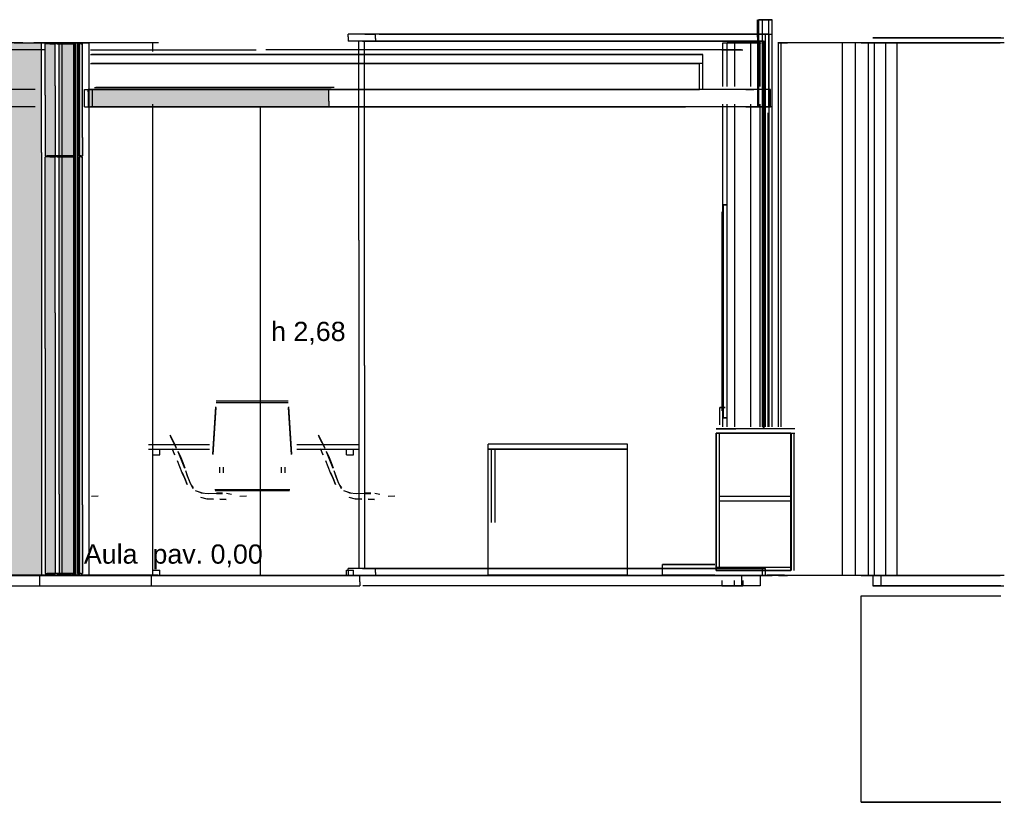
# Model space of a CAD drawing. Header units: millimetres. Extents: x -9985 to 240895, y -184894 to 39395.
# Tile 68 of 164: x 26635 to 32276, y -64535 to -60052. Entities that reach past the tile are written whole.
import ezdxf
from ezdxf.enums import TextEntityAlignment as Align

# ---------------------------------------------------------------- set-up
doc = ezdxf.new("R2010")
doc.units = ezdxf.units.MM
for name, color, linetype in [('S-QUOTE', 40, 'Continuous'), ('S-TAGLIO-CS', 9, 'Continuous'), ('S-TAGLIO-MURO', 7, 'Continuous'), ('S-TAGLIO-PAV', 33, 'Continuous'), ('S-TAGLIO-PIL', 8, 'Continuous'), ('S-TAGLIO-SOFF', 8, 'Continuous'), ('S-TAGLIO-VETRO', 5, 'Continuous'), ('S-TESTI', 7, 'Continuous'), ('S-VISTA', 8, 'Continuous'), ('S-VISTA-ARREDI', 9, 'Continuous')]:
    doc.layers.add(name, color=color, linetype=linetype)
doc.styles.add('VISIO', font='arial.ttf')

msp = doc.modelspace()

# ---------------------------------------------------------------- hatches: boundary and pattern name
at = {"layer": 'S-TAGLIO-CS'}
msp.add_hatch(color=9, dxfattribs=at).paths.add_polyline_path([(27784, -60551), (27068, -60551), (27028, -60551), (27028, -60465), (27028, -60451), (27068, -60451), (27784, -60451), (28230, -60451), (28406, -60451), (28406, -60519), (28406, -60551), (28230, -60551), (27784, -60551)])
at = {"layer": 'S-TAGLIO-MURO'}
msp.add_hatch(color=7, dxfattribs=at).paths.add_polyline_path([(26652, -63235), (26578, -63235), (26578, -61583), (26578, -60185), (26652, -60185), (26760, -60185), (26760, -60813), (26760, -63235), (26652, -63235)])
at = {"layer": 'S-TAGLIO-PAV'}
for points in [[(26826, -63235), (26534, -63235), (26534, -63233), (26760, -63233), (27036, -63233), (27096, -63233), (27246, -63233), (27498, -63233), (27520, -63233), (27734, -63233), (27734, -63235), (27206, -63235), (27160, -63235), (27028, -63235), (26954, -63235), (26838, -63235), (26826, -63235)], [(28584, -63235), (27736, -63235), (27736, -63233), (28584, -63233), (28584, -63235)]]:
    msp.add_hatch(color=33, dxfattribs=at).paths.add_polyline_path(points)
at = {"layer": 'S-TAGLIO-PIL'}
for points in [[(26808, -60831), (26780, -60831), (26780, -60485), (26780, -60191), (26808, -60191), (26838, -60191), (26838, -60431), (26838, -60831), (26808, -60831)], [(26942, -63235), (26860, -63235), (26860, -62769), (26860, -60185), (26942, -60185), (26968, -60185), (26968, -63097), (26968, -63235), (26942, -63235)], [(26988, -60831), (26976, -60831), (26976, -60291), (26976, -60191), (26988, -60191), (26992, -60191), (26994, -60191), (26994, -60727), (26994, -60831), (26992, -60831), (26988, -60831)], [(26808, -63225), (26780, -63225), (26780, -61935), (26780, -60839), (26808, -60839), (26838, -60839), (26838, -61731), (26838, -63225), (26808, -63225)], [(26988, -63225), (26976, -63225), (26976, -61211), (26976, -60839), (26988, -60839), (26992, -60839), (26994, -60839), (26994, -62831), (26994, -63225), (26992, -63225), (26988, -63225)]]:
    msp.add_hatch(color=8, dxfattribs=at).paths.add_polyline_path(points)

# ---------------------------------------------------------------- linework, layer by layer
at = {"layer": 'S-QUOTE'}
msp.add_line((28014.888, -63233), (28014.888, -60552), dxfattribs=at)
at = {"layer": 'S-TAGLIO-CS'}
for p, q in [((27068.926, -60452), (27027.094, -60452)), ((27027.094, -60464.707), (27027.094, -60452)), ((27027.094, -60464.707), (27027.094, -60552)), ((27068.926, -60452), (27783.182, -60452)), ((27783.182, -60452), (28230.858, -60452)), ((28230.858, -60452), (28406.365, -60452)), ((28406.365, -60519.206), (28406.365, -60452)), ((28406.365, -60519.206), (28406.365, -60552)), ((27027.094, -60552), (27068.926, -60552)), ((27783.182, -60552), (27068.926, -60552)), ((27783.182, -60552), (28230.858, -60552)), ((28230.858, -60552), (28406.365, -60552))]:
    msp.add_line(p, q, dxfattribs=at)
at = {"layer": 'S-TAGLIO-MURO'}
for p, q in [((26652.865, -60185), (26577.46, -60185)), ((26652.865, -60185), (26759.124, -60185)), ((26759.124, -60812.288), (26759.124, -60185)), ((26759.124, -60812.288), (26759.124, -63235)), ((26652.865, -63235), (26577.46, -63235)), ((26652.865, -63235), (26759.124, -63235))]:
    msp.add_line(p, q, dxfattribs=at)
at = {"layer": 'S-TAGLIO-PAV'}
for p, q in [((26825.259, -63235), (26364.611, -63235)), ((26760.222, -63233), (26534, -63233)), ((26760.222, -63233), (27036.865, -63233)), ((26825.259, -63235), (26826.566, -63235)), ((26826.566, -63235), (26838.041, -63235)), ((26838.041, -63235), (26954.168, -63235)), ((26954.168, -63235), (27028.204, -63235)), ((27028.204, -63235), (27159.274, -63235)), ((27036.865, -63233), (27096.685, -63233)), ((27096.685, -63233), (27245.387, -63233)), ((27159.274, -63235), (27205.357, -63235)), ((27205.357, -63235), (28583.912, -63235)), ((27245.387, -63233), (27498.079, -63233)), ((27498.079, -63233), (27520.671, -63233)), ((27520.671, -63233), (27734, -63233)), ((27734, -63233.974), (27734, -63233)), ((27734, -63233.974), (27734, -63235)), ((27735.542, -63235), (27734, -63235)), ((27735.542, -63235), (27737, -63235)), ((27737, -63233), (28584.634, -63233)), ((27737, -63234.028), (27737, -63233)), ((27737, -63234.028), (27737, -63235)), ((28583.912, -63271.618), (28583.912, -63235)), ((28584.634, -63233.587), (28584.634, -63233)), ((28584.634, -63233.587), (28584.634, -63235)), ((26364.611, -63295), (26825.259, -63295)), ((26825.259, -63295), (26826.566, -63295)), ((26826.566, -63295), (26838.041, -63295)), ((26838.041, -63295), (26954.168, -63295)), ((26954.168, -63295), (27028.204, -63295)), ((27028.204, -63295), (27159.274, -63295)), ((27159.274, -63295), (27205.357, -63295)), ((27205.357, -63295), (28583.912, -63295)), ((28583.912, -63271.618), (28583.912, -63295))]:
    msp.add_line(p, q, dxfattribs=at)
at = {"layer": 'S-TAGLIO-PIL'}
for p, q in [((26807.205, -60190), (26780.891, -60190)), ((26780.891, -60485.258), (26780.891, -60190)), ((26807.205, -60190), (26837.475, -60190)), ((26837.475, -60430.023), (26837.475, -60190)), ((26942.78, -60185), (26860.855, -60185)), ((26860.855, -62769.946), (26860.855, -60185)), ((26942.78, -60185), (26967.164, -60185)), ((26967.164, -63096.583), (26967.164, -60185)), ((26987.502, -60190), (26975.503, -60190)), ((26975.503, -60290.479), (26975.503, -60190)), ((26987.502, -60190), (26991.183, -60190)), ((26991.183, -60190), (26994.093, -60190)), ((26994.093, -60726.207), (26994.093, -60190)), ((26975.503, -60290.479), (26975.503, -60832)), ((26837.475, -60430.023), (26837.475, -60832)), ((26780.891, -60485.258), (26780.891, -60832)), ((26994.093, -60726.207), (26994.093, -60832)), ((26780.891, -60832), (26807.205, -60832)), ((26807.205, -60838), (26780.891, -60838)), ((26780.891, -61935.788), (26780.891, -60838)), ((26807.205, -60832), (26837.475, -60832)), ((26807.205, -60838), (26837.475, -60838)), ((26837.475, -61730.423), (26837.475, -60838)), ((26987.502, -60832), (26975.503, -60832)), ((26987.502, -60838), (26975.503, -60838)), ((26975.503, -61211.587), (26975.503, -60838)), ((26987.502, -60832), (26991.183, -60832)), ((26987.502, -60838), (26991.183, -60838)), ((26991.183, -60832), (26994.093, -60832)), ((26991.183, -60838), (26994.093, -60838)), ((26994.093, -62831.656), (26994.093, -60838)), ((26975.503, -61211.587), (26975.503, -63225)), ((26837.475, -61730.423), (26837.475, -63225)), ((26780.891, -61935.788), (26780.891, -63225)), ((26860.855, -62769.946), (26860.855, -63235)), ((26994.093, -62831.656), (26994.093, -63225)), ((26967.164, -63096.583), (26967.164, -63235)), ((26780.891, -63225), (26807.205, -63225)), ((26807.205, -63225), (26837.475, -63225)), ((26942.78, -63235), (26860.855, -63235)), ((26942.78, -63235), (26967.164, -63235)), ((26987.502, -63225), (26975.503, -63225)), ((26987.502, -63225), (26991.183, -63225)), ((26991.183, -63225), (26994.093, -63225))]:
    msp.add_line(p, q, dxfattribs=at)
at = {"layer": 'S-TAGLIO-SOFF'}
for p, q in [((27040.361, -60225), (27150.494, -60225)), ((27150.494, -60225), (27198.359, -60225)), ((27198.359, -60225), (27990.374, -60225))]:
    msp.add_line(p, q, dxfattribs=at)
at = {"layer": 'S-TAGLIO-VETRO'}
for p, q in [((28612.959, -60135), (28517.062, -60135)), ((28517.062, -60149.494), (28517.062, -60135)), ((28612.959, -60135), (28673.112, -60135)), ((28673.112, -60159.001), (28673.112, -60135)), ((28517.062, -60149.494), (28517.062, -60175)), ((28612.959, -60175), (28517.062, -60175)), ((28598.381, -60175), (28578.499, -60175)), ((28578.499, -61314.293), (28578.499, -60175)), ((28598.381, -60175), (28610.676, -60175)), ((28610.676, -62032.04), (28610.676, -60175)), ((28612.959, -60175), (28673.112, -60175)), ((28673.112, -60159.001), (28673.112, -60175)), ((28578.499, -61314.293), (28578.499, -63195)), ((28610.676, -62032.04), (28610.676, -63195)), ((28612.959, -63195), (28517.062, -63195)), ((28517.062, -63209.494), (28517.062, -63195)), ((28517.062, -63209.494), (28517.062, -63235)), ((28612.959, -63235), (28517.062, -63235)), ((28598.381, -63195), (28578.499, -63195)), ((28598.381, -63195), (28610.676, -63195)), ((28612.959, -63195), (28673.112, -63195)), ((28612.959, -63235), (28673.112, -63235)), ((28673.112, -63219.001), (28673.112, -63195)), ((28673.112, -63219.001), (28673.112, -63235))]:
    msp.add_line(p, q, dxfattribs=at)
at = {"layer": 'S-VISTA'}
for p, q in [((30862, -60152), (30862, -60052)), ((30863, -60052), (30899, -60052)), ((30863, -60052), (30926, -60052)), ((30863, -60152), (30863, -60052)), ((30863, -60552), (30863, -60052)), ((30946, -60052), (30869, -60052)), ((30869, -60452), (30869, -60052)), ((30869, -60552), (30869, -60052)), ((30911, -60052), (30870, -60052)), ((30870, -60152), (30870, -60052)), ((30891, -60152), (30891, -60052)), ((30926, -60052), (30893, -60052)), ((30899, -60052), (30946, -60052)), ((30926, -60552), (30926, -60052)), ((30946, -60152), (30946, -60052)), ((30946, -60552), (30946, -60052)), ((30891, -60135), (28526.392, -60135)), ((28693.324, -60135), (30907, -60135)), ((30928, -60135), (30891, -60135)), ((30891, -62385), (30891, -60135)), ((30891, -60175), (30891, -60135)), ((30907, -60135), (30945, -60135)), ((30907, -62385), (30907, -60135)), ((30907, -60175), (30907, -60135)), ((30928, -62385), (30928, -60135)), ((30945, -62385), (30945, -60135)), ((26603, -60185), (26908, -60185)), ((26748, -60185), (26715.5, -60185)), ((27398, -60185), (26748, -60185)), ((26878, -60185), (26772.909, -60185)), ((26944, -60190), (26793, -60190)), ((26850, -60190), (26953, -60190)), ((26956, -60185), (26878, -60185)), ((26878, -63235), (26878, -60185)), ((26956, -60185), (26904, -60185)), ((26908, -60185), (26948, -60185)), ((26944, -60832), (26944, -60190)), ((26948, -60185), (27033, -60185)), ((26949, -60832), (26949, -60190)), ((26953, -60832), (26953, -60190)), ((26955, -60832), (26955, -60190)), ((26956, -63235), (26956, -60185)), ((26968, -60832), (26968, -60190)), ((26973, -60832), (26973, -60190)), ((27033, -60185), (26978, -60185)), ((26978, -63235), (26978, -60185)), ((27033, -63235), (27033, -60185)), ((27430.5, -60185), (27398, -60185)), ((27398, -60235), (27398, -60185)), ((30891, -60175), (28526.392, -60175)), ((30897, -60175), (28633.014, -60175)), ((28636.014, -60175), (30900, -60175)), ((28693.324, -60175), (30907, -60175)), ((30663, -60185), (30728, -60185)), ((30663, -60435), (30663, -60185)), ((30733, -60185), (30688, -60185)), ((30688, -60435), (30688, -60185)), ((30728, -60185), (30883, -60185)), ((30823, -60185), (30733, -60185)), ((30733, -60435), (30733, -60185)), ((30878, -60185), (30823, -60185)), ((30823, -60435), (30823, -60185)), ((30878, -60435), (30878, -60185)), ((30897, -62389.667), (30897, -60175)), ((30900, -62389.667), (30900, -60175)), ((31033, -60185), (30978, -60185)), ((30983, -60185), (31033, -60185)), ((30983, -62385), (30983, -60185)), ((31348, -60185), (30998, -60185)), ((30998, -62385), (30998, -60185)), ((31423, -60185), (31348, -60185)), ((31348, -63235), (31348, -60185)), ((31498, -60185), (31423, -60185)), ((31423, -63235), (31423, -60185)), ((31456, -60185), (31513, -60185)), ((31533, -60185), (31498, -60185)), ((31498, -63235), (31498, -60185)), ((31513, -60185), (32252.375, -60185)), ((31568, -60155), (31523, -60155)), ((31523, -60155), (32273, -60155)), ((31598, -60185), (31533, -60185)), ((31533, -63235), (31533, -60185)), ((31548, -60185), (31663, -60185)), ((32276, -60185), (31548, -60185)), ((32255.143, -60155), (31568, -60155)), ((31663, -60185), (31598, -60185)), ((31598, -63235), (31598, -60185)), ((31663, -63235), (31663, -60185)), ((26774.667, -60225), (26561.333, -60225)), ((27068, -60225), (27388, -60225)), ((27388, -60225), (27425.5, -60225)), ((30770, -60225), (28045.662, -60225)), ((30658, -60225), (30778, -60225)), ((27039.9, -60252), (27602, -60252)), ((27041.099, -60302), (30529, -60302)), ((30549, -60252), (27046.083, -60252)), ((30549, -60302), (27046.083, -60302)), ((30549, -60302), (27046.083, -60302)), ((27602, -60252), (30547, -60252)), ((30529, -60452), (30529, -60302)), ((30549, -60302), (30549, -60252)), ((30549, -60452), (30549, -60302)), ((26722.667, -60452), (26519.333, -60452)), ((27006, -60452), (27051, -60452)), ((27006, -60552), (27006, -60452)), ((27041.099, -60452), (30529, -60452)), ((30549, -60452), (27046.083, -60452)), ((27051, -60552), (27051, -60452)), ((27062.729, -60440), (28419.286, -60440)), ((27062.729, -60452), (28419.286, -60452)), ((27068.371, -60452), (28430.714, -60452)), ((28436.714, -60440), (27071.671, -60440)), ((28436.714, -60452), (27071.671, -60452)), ((30936, -60452), (28426.667, -60452)), ((30796, -60452), (30841, -60452)), ((30936, -60552), (30936, -60452)), ((26722.667, -60552), (26519.333, -60552)), ((27006, -60552), (27051, -60552)), ((27602, -60552), (27039.9, -60552)), ((27068.371, -60552), (30449, -60552)), ((27398, -63235), (27398, -60535)), ((30447, -60552), (27602, -60552)), ((30936, -60552), (28426.667, -60552)), ((30663, -62385), (30663, -60535)), ((30688, -62385), (30688, -60535)), ((30733, -62385), (30733, -60535)), ((30796, -60552), (30841, -60552)), ((30823, -62385), (30823, -60535)), ((30841, -60552), (30868.5, -60552)), ((30863, -60552), (30926, -60552)), ((30946, -60552), (30869, -60552)), ((30878, -62385), (30878, -60535)), ((30926, -60552), (30893, -60552)), ((30916, -60552), (30936, -60552)), ((30923, -62385), (30923, -60585)), ((26944, -60832), (26793, -60832)), ((26944, -60838), (26793, -60838)), ((26850, -60832), (26953, -60832)), ((26850, -60838), (26953, -60838)), ((26944, -63225), (26944, -60838)), ((26949, -63225), (26949, -60838)), ((26953, -63225), (26953, -60838)), ((26955, -63225), (26955, -60838)), ((26968, -63225), (26968, -60838)), ((26973, -63225), (26973, -60838)), ((25732, -63233), (26932, -63233)), ((25732, -63233), (26932, -63233)), ((25732, -63233), (26932, -63233)), ((25732, -63235), (26932, -63235)), ((25732, -63235), (26932, -63235)), ((25732, -63235), (26932, -63235)), ((26133, -63233), (27333, -63233)), ((26133, -63233), (27333, -63233)), ((26133, -63235), (27333, -63235)), ((26133, -63235), (27333, -63235)), ((26534, -63233), (27734, -63233)), ((26534, -63233), (27734, -63233)), ((26534, -63233), (27734, -63233)), ((26534, -63235), (27734, -63235)), ((26534, -63235), (27734, -63235)), ((26534, -63235), (27734, -63235)), ((26603, -63235), (26908, -63235)), ((26748, -63233), (26710.5, -63233)), ((26710.5, -63235), (26748, -63235)), ((26748, -63235), (26710.5, -63235)), ((26748, -63235), (26715.5, -63235)), ((26932, -63233), (26748, -63233)), ((27398, -63235), (26748, -63235)), ((26748, -63235), (27388, -63235)), ((26748, -63235), (26748, -63295)), ((26932, -63235), (26748, -63235)), ((26878, -63235), (26772.909, -63235)), ((26944, -63225), (26793, -63225)), ((26850, -63225), (26953, -63225)), ((26956, -63235), (26878, -63235)), ((26956, -63235), (26904, -63235)), ((26908, -63235), (26948, -63235)), ((26935, -63233), (28135, -63233)), ((26935, -63233), (28135, -63233)), ((26935, -63233), (28135, -63233)), ((27388, -63233), (26935, -63233)), ((27388, -63235), (26935, -63235)), ((26935, -63235), (28135, -63235)), ((26935, -63235), (28135, -63235)), ((26935, -63235), (28135, -63235)), ((26948, -63235), (27033, -63235)), ((27033, -63235), (26978, -63235)), ((27336, -63233), (28536, -63233)), ((27336, -63233), (28536, -63233)), ((27336, -63235), (28536, -63235)), ((27336, -63235), (28536, -63235)), ((27425.5, -63233), (27388, -63233)), ((27388, -63235), (27425.5, -63235)), ((27388, -63235), (27388, -63295)), ((27425.5, -63235), (27388, -63235)), ((27430.5, -63235), (27398, -63235)), ((27737, -63233), (28937, -63233)), ((27737, -63233), (28937, -63233)), ((27737, -63233), (28937, -63233)), ((27737, -63235), (28937, -63235)), ((27737, -63235), (28937, -63235)), ((27737, -63235), (28937, -63235)), ((28138, -63233), (29338, -63233)), ((28138, -63233), (29338, -63233)), ((28138, -63233), (29338, -63233)), ((28138, -63235), (29338, -63235)), ((28138, -63235), (29338, -63235)), ((28138, -63235), (29338, -63235)), ((30891, -63195), (28526.392, -63195)), ((30891, -63235), (28526.392, -63235)), ((28539, -63233), (29739, -63233)), ((28539, -63233), (29739, -63233)), ((28539, -63235), (29739, -63235)), ((28539, -63235), (29739, -63235)), ((30770, -63235), (28600.62, -63235)), ((30897, -63195), (28633.014, -63195)), ((28636.014, -63195), (30900, -63195)), ((28637, -63233), (28937, -63233)), ((28637, -63235), (28937, -63235)), ((28693.324, -63195), (30907, -63195)), ((28693.324, -63235), (30907, -63235)), ((28940, -63233), (29479, -63233)), ((28940, -63233), (29479, -63233)), ((28940, -63233), (30140, -63233)), ((28940, -63233), (29340, -63233)), ((28940, -63235), (29479, -63235)), ((28940, -63235), (29479, -63235)), ((28940, -63235), (30140, -63235)), ((28940, -63235), (29340, -63235)), ((29341, -63233), (30541, -63233)), ((29341, -63233), (29488, -63233)), ((29341, -63235), (29488, -63235)), ((29341, -63235), (30541, -63235)), ((29488, -63233), (30541, -63233)), ((29488, -63235), (30541, -63235)), ((29742, -63233), (30310, -63233)), ((29742, -63233), (30619.818, -63233)), ((29742, -63235), (30619.818, -63235)), ((29742, -63235), (30310, -63235)), ((30141, -63233), (30341, -63233)), ((30141, -63235), (30341, -63235)), ((30143, -63233), (30300.5, -63233)), ((30143, -63233), (30300.5, -63233)), ((30143, -63235), (30300.5, -63235)), ((30143, -63235), (30300.5, -63235)), ((30544, -63233), (30599.667, -63233)), ((30544, -63233), (30770, -63233)), ((30544, -63235), (30770, -63235)), ((30544, -63235), (30599.667, -63235)), ((30770, -63235), (30770, -63295)), ((30878, -63235), (30823, -63235)), ((30828, -63233), (30878, -63233)), ((30878, -63235), (30828, -63235)), ((30828, -63235), (30878, -63235)), ((30923, -63235), (30878, -63235)), ((30878, -63235), (30878, -63295)), ((30891, -63235), (30891, -63195)), ((30928, -63235), (30891, -63235)), ((30907, -63235), (30907, -63195)), ((30907, -63235), (30945, -63235)), ((31033, -63235), (30923, -63235)), ((30983, -63235), (31033, -63235)), ((31348, -63235), (30998, -63235)), ((31423, -63235), (31348, -63235)), ((31498, -63235), (31423, -63235)), ((31456, -63235), (31513, -63235)), ((31533, -63235), (31498, -63235)), ((31513, -63235), (32252.375, -63235)), ((31568, -63235), (31523, -63235)), ((31523, -63235), (31523, -63295)), ((31523, -63235), (31523, -63295)), ((31598, -63235), (31533, -63235)), ((32276, -63235), (31548, -63235)), ((31548, -63235), (31663, -63235)), ((32255.143, -63235), (31568, -63235)), ((31568, -63235), (31568, -63295)), ((31663, -63235), (31598, -63235)), ((26710.5, -63295), (26748, -63295)), ((26748, -63295), (27388, -63295)), ((27388, -63295), (27425.5, -63295)), ((30770, -63295), (28600.62, -63295)), ((30658, -63265), (30658, -63295)), ((30728, -63295), (30658, -63295)), ((30658, -63295), (30778, -63295)), ((30728, -63265), (30728, -63295)), ((30878, -63295), (30728, -63295)), ((30778, -63265), (30778, -63295)), ((31568, -63295), (31523, -63295)), ((31523, -63295), (32273, -63295)), ((32255.143, -63295), (31568, -63295)), ((31456, -63353), (32256, -63353)), ((31456, -64535), (31456, -63353)), ((31456, -64535), (31456, -63353)), ((31456, -64535), (31456, -63471)), ((31456, -64535), (31456, -63471)), ((31456, -64535), (31456, -63590)), ((31456, -64535), (31456, -63590)), ((31456, -64535), (31456, -63708)), ((31456, -64535), (31456, -63708)), ((31456, -64535), (31456, -63826)), ((31456, -64535), (31456, -63826)), ((31456, -64535), (31456, -63944)), ((31456, -64535), (31456, -63944)), ((31456, -64535), (31456, -64062)), ((31456, -64535), (32256, -64535)), ((31456, -64535), (32256, -64535)), ((32256, -64535), (31456, -64535)), ((31456, -64535), (32256, -64535)), ((32256, -64535), (31456, -64535)), ((31456, -64535), (32256, -64535)), ((32256, -64535), (31456, -64535)), ((31456, -64535), (32256, -64535)), ((32256, -64535), (31456, -64535)), ((31456, -64535), (32256, -64535)), ((32256, -64535), (31456, -64535)), ((31456, -64535), (32256, -64535)), ((32256, -64535), (31456, -64535))]:
    msp.add_line(p, q, dxfattribs=at)
at = {"layer": 'S-VISTA-ARREDI'}
for p, q in [((30687, -61113), (30667, -61113)), ((30667, -61113), (30687, -61113)), ((30667, -62333), (30667, -61113)), ((30667, -62333), (30667, -61113)), ((30659, -62293), (30659, -61153)), ((30659, -62293), (30659, -61153)), ((30667, -62293), (30667, -61153)), ((30667, -62293), (30667, -61153)), ((27742, -62540), (27759, -62270)), ((27759, -62273), (27742, -62543)), ((27761, -62236), (28173, -62236)), ((27761, -62244), (28173, -62244)), ((28175, -62270), (28192, -62540)), ((28192, -62543), (28175, -62273)), ((30677, -62273), (30647, -62273)), ((30647, -62273), (30677, -62273)), ((30647, -62373), (30647, -62273)), ((30647, -62373), (30647, -62273)), ((30677, -62273), (30647, -62273)), ((30647, -62273), (30677, -62273)), ((30647, -62373), (30647, -62273)), ((30647, -62373), (30647, -62273)), ((30687, -62333), (30667, -62333)), ((30667, -62333), (30687, -62333)), ((27515, -62468), (27497, -62432)), ((27515, -62468), (27497, -62432)), ((27515, -62468), (27497, -62432)), ((27515, -62468), (27497, -62432)), ((27497, -62438), (27515, -62473)), ((27497, -62438), (27515, -62473)), ((27497, -62438), (27515, -62473)), ((27497, -62438), (27515, -62473)), ((28365, -62468), (28347, -62432)), ((28365, -62468), (28347, -62432)), ((28365, -62468), (28347, -62432)), ((28365, -62468), (28347, -62432)), ((28347, -62438), (28365, -62473)), ((28347, -62438), (28365, -62473)), ((28347, -62438), (28365, -62473)), ((28347, -62438), (28365, -62473)), ((30626, -62396), (30738.25, -62396)), ((31075, -62396), (30626, -62396)), ((30626, -62421), (30626, -63190)), ((30626, -63190), (30626, -62421)), ((30626, -62421), (31075, -62421)), ((30626, -63208), (30626, -62421)), ((30626, -62421), (30626, -63208)), ((30626, -62421), (31052, -62421)), ((31052, -62421), (30626, -62421)), ((30626, -63208), (30626, -62421)), ((30626, -62421), (30626, -63208)), ((30644, -63190), (30644, -62421)), ((31052, -62421), (31052, -63208)), ((31052, -63208), (31052, -62421)), ((31054, -62424), (31054, -63208)), ((31072, -63208), (31072, -62424)), ((27373, -62485), (27723, -62485)), ((27532, -62503), (27515, -62468)), ((27532, -62503), (27515, -62468)), ((27532, -62503), (27515, -62468)), ((27532, -62503), (27515, -62468)), ((27515, -62473), (27532, -62507)), ((27515, -62473), (27532, -62507)), ((27515, -62473), (27532, -62507)), ((27515, -62473), (27532, -62507)), ((28223, -62485), (28573, -62485)), ((28382, -62503), (28365, -62468)), ((28382, -62503), (28365, -62468)), ((28382, -62503), (28365, -62468)), ((28382, -62503), (28365, -62468)), ((28365, -62473), (28382, -62507)), ((28365, -62473), (28382, -62507)), ((28365, -62473), (28382, -62507)), ((28365, -62473), (28382, -62507)), ((30118, -62483), (29318, -62483)), ((29318, -62513), (29318, -62483)), ((30118, -62513), (30118, -62483)), ((27373, -62513), (27723, -62513)), ((27398, -62513), (27438, -62513)), ((27398, -62545), (27398, -62513)), ((27398, -62545), (27438, -62545)), ((27438, -62545), (27438, -62513)), ((27509, -62510), (27522, -62544)), ((27509, -62510), (27522, -62544)), ((27509, -62510), (27522, -62544)), ((27509, -62510), (27522, -62544)), ((27523, -62545), (27509, -62511)), ((27523, -62545), (27509, -62511)), ((27523, -62545), (27509, -62511)), ((27523, -62545), (27509, -62511)), ((27541, -62523), (27554, -62551)), ((27541, -62523), (27554, -62551)), ((27541, -62523), (27554, -62551)), ((27541, -62523), (27554, -62551)), ((27554, -62556), (27542, -62528)), ((27554, -62556), (27542, -62528)), ((27554, -62556), (27542, -62528)), ((27554, -62556), (27542, -62528)), ((27554, -62551), (27565, -62579)), ((27554, -62551), (27565, -62579)), ((27554, -62551), (27565, -62579)), ((27554, -62551), (27565, -62579)), ((27565, -62584), (27554, -62556)), ((27565, -62584), (27554, -62556)), ((27565, -62584), (27554, -62556)), ((27565, -62584), (27554, -62556)), ((28223, -62513), (28573, -62513)), ((28359, -62510), (28372, -62544)), ((28359, -62510), (28372, -62544)), ((28359, -62510), (28372, -62544)), ((28359, -62510), (28372, -62544)), ((28373, -62545), (28359, -62511)), ((28373, -62545), (28359, -62511)), ((28373, -62545), (28359, -62511)), ((28373, -62545), (28359, -62511)), ((28391, -62523), (28404, -62551)), ((28391, -62523), (28404, -62551)), ((28391, -62523), (28404, -62551)), ((28391, -62523), (28404, -62551)), ((28404, -62556), (28392, -62528)), ((28404, -62556), (28392, -62528)), ((28404, -62556), (28392, -62528)), ((28404, -62556), (28392, -62528)), ((28404, -62551), (28415, -62579)), ((28404, -62551), (28415, -62579)), ((28404, -62551), (28415, -62579)), ((28404, -62551), (28415, -62579)), ((28415, -62584), (28404, -62556)), ((28415, -62584), (28404, -62556)), ((28415, -62584), (28404, -62556)), ((28415, -62584), (28404, -62556)), ((28508, -62513), (28548, -62513)), ((28508, -62545), (28508, -62513)), ((28508, -62545), (28548, -62545)), ((28548, -62545), (28548, -62513)), ((30118, -62513), (29318, -62513)), ((30118, -62513), (29318, -62513)), ((29318, -62513), (30118, -62513)), ((29318, -63233), (29318, -62513)), ((29318, -63233), (29318, -62513)), ((29338, -62933), (29338, -62513)), ((29358, -62933), (29358, -62513)), ((30118, -63233), (30118, -62513)), ((30118, -63233), (30118, -62513)), ((27536, -62578), (27551, -62612)), ((27566, -62647), (27552, -62613)), ((27566, -62647), (27552, -62613)), ((27566, -62647), (27552, -62613)), ((27566, -62647), (27552, -62613)), ((27565, -62579), (27580, -62620)), ((27565, -62579), (27580, -62620)), ((27565, -62579), (27580, -62620)), ((27565, -62579), (27580, -62620)), ((27580, -62623), (27565, -62584)), ((27580, -62623), (27565, -62584)), ((27580, -62623), (27565, -62584)), ((27580, -62623), (27565, -62584)), ((27779, -62616), (27779, -62647)), ((27779, -62616), (27779, -62647)), ((27802, -62647), (27802, -62616)), ((27802, -62647), (27802, -62616)), ((28132, -62616), (28132, -62647)), ((28132, -62616), (28132, -62647)), ((28155, -62647), (28155, -62616)), ((28155, -62647), (28155, -62616)), ((28386, -62578), (28401, -62612)), ((28416, -62647), (28402, -62613)), ((28416, -62647), (28402, -62613)), ((28416, -62647), (28402, -62613)), ((28416, -62647), (28402, -62613)), ((28415, -62579), (28430, -62620)), ((28415, -62579), (28430, -62620)), ((28415, -62579), (28430, -62620)), ((28415, -62579), (28430, -62620)), ((28430, -62623), (28415, -62584)), ((28430, -62623), (28415, -62584)), ((28430, -62623), (28415, -62584)), ((28430, -62623), (28415, -62584)), ((27566, -62646), (27580, -62680)), ((27566, -62646), (27580, -62680)), ((27566, -62646), (27580, -62680)), ((27566, -62646), (27580, -62680)), ((27580, -62681), (27566, -62647)), ((27580, -62681), (27566, -62647)), ((27580, -62681), (27566, -62647)), ((27580, -62681), (27566, -62647)), ((27597, -62666), (27586, -62637)), ((27597, -62666), (27586, -62637)), ((27597, -62666), (27586, -62637)), ((27597, -62666), (27586, -62637)), ((27586, -62640), (27596, -62669)), ((27586, -62640), (27596, -62669)), ((27586, -62640), (27596, -62669)), ((27586, -62640), (27596, -62669)), ((27596, -62669), (27608, -62697)), ((27596, -62669), (27608, -62697)), ((27596, -62669), (27608, -62697)), ((27596, -62669), (27608, -62697)), ((27608, -62694), (27597, -62666)), ((27608, -62694), (27597, -62666)), ((27608, -62694), (27597, -62666)), ((27608, -62694), (27597, -62666)), ((28416, -62646), (28430, -62680)), ((28416, -62646), (28430, -62680)), ((28416, -62646), (28430, -62680)), ((28416, -62646), (28430, -62680)), ((28430, -62681), (28416, -62647)), ((28430, -62681), (28416, -62647)), ((28430, -62681), (28416, -62647)), ((28430, -62681), (28416, -62647)), ((28447, -62666), (28436, -62637)), ((28447, -62666), (28436, -62637)), ((28447, -62666), (28436, -62637)), ((28447, -62666), (28436, -62637)), ((28436, -62640), (28446, -62669)), ((28436, -62640), (28446, -62669)), ((28436, -62640), (28446, -62669)), ((28436, -62640), (28446, -62669)), ((28446, -62669), (28458, -62697)), ((28446, -62669), (28458, -62697)), ((28446, -62669), (28458, -62697)), ((28446, -62669), (28458, -62697)), ((28458, -62694), (28447, -62666)), ((28458, -62694), (28447, -62666)), ((28458, -62694), (28447, -62666)), ((28458, -62694), (28447, -62666)), ((27580, -62680), (27594, -62714)), ((27580, -62680), (27594, -62714)), ((27580, -62680), (27594, -62714)), ((27580, -62680), (27594, -62714)), ((27595, -62715), (27580, -62681)), ((27595, -62715), (27580, -62681)), ((27595, -62715), (27580, -62681)), ((27595, -62715), (27580, -62681)), ((27608, -62697), (27627, -62737)), ((27608, -62697), (27617.5, -62717)), ((27608, -62697), (27617.5, -62717)), ((27608, -62697), (27617.5, -62717)), ((27631, -62734.5), (27621, -62721)), ((27631, -62734.5), (27621, -62721)), ((27631, -62734.5), (27621, -62721)), ((27631, -62734.5), (27621, -62721)), ((28430, -62680), (28444, -62714)), ((28430, -62680), (28444, -62714)), ((28430, -62680), (28444, -62714)), ((28430, -62680), (28444, -62714)), ((28445, -62715), (28430, -62681)), ((28445, -62715), (28430, -62681)), ((28445, -62715), (28430, -62681)), ((28445, -62715), (28430, -62681)), ((28458, -62697), (28477, -62737)), ((28458, -62697), (28467.5, -62717)), ((28458, -62697), (28467.5, -62717)), ((28458, -62697), (28467.5, -62717)), ((28481, -62734.5), (28471, -62721)), ((28481, -62734.5), (28471, -62721)), ((28481, -62734.5), (28471, -62721)), ((28481, -62734.5), (28471, -62721)), ((27084, -62782), (27046, -62783)), ((27084, -62782), (27046, -62783)), ((27084, -62782), (27046, -62783)), ((27084, -62782), (27046, -62783)), ((27688, -62767), (27641, -62751)), ((27658, -62755.5), (27675, -62763)), ((27658, -62755.5), (27675, -62763)), ((27658, -62755.5), (27675, -62763)), ((27658, -62755.5), (27675, -62763)), ((27688, -62767), (27664.5, -62759)), ((27688, -62767), (27664.5, -62759)), ((27688, -62767), (27664.5, -62759)), ((27671, -62788), (27707, -62796)), ((27671, -62788), (27707, -62796)), ((27671, -62788), (27707, -62796)), ((27671, -62788), (27707, -62796)), ((27675, -62763), (27715, -62766)), ((27675, -62763), (27715, -62766)), ((27675, -62763), (27715, -62766)), ((27675, -62763), (27715, -62766)), ((27715, -62766), (27763, -62765)), ((27715, -62766), (27763, -62765)), ((27715, -62766), (27763, -62765)), ((27715, -62766), (27763, -62765)), ((27763, -62766), (27715, -62768)), ((27763, -62766), (27715, -62768)), ((27763, -62766), (27715, -62768)), ((27763, -62766), (27715, -62768)), ((27752, -62743), (28183, -62743)), ((27754, -62748), (28181, -62748)), ((27797, -62764), (27763, -62765)), ((27797, -62764), (27763, -62765)), ((27797, -62764), (27763, -62765)), ((27797, -62764), (27763, -62765)), ((27763, -62766), (27797, -62766)), ((27763, -62766), (27797, -62766)), ((27763, -62766), (27797, -62766)), ((27763, -62766), (27797, -62766)), ((27849, -62772), (27819, -62766)), ((27849, -62772), (27819, -62766)), ((27849, -62772), (27819, -62766)), ((27849, -62772), (27819, -62766)), ((27934, -62782), (27896, -62783)), ((27934, -62782), (27896, -62783)), ((27934, -62782), (27896, -62783)), ((27934, -62782), (27896, -62783)), ((28538, -62767), (28491, -62751)), ((28508, -62755.5), (28525, -62763)), ((28508, -62755.5), (28525, -62763)), ((28508, -62755.5), (28525, -62763)), ((28508, -62755.5), (28525, -62763)), ((28538, -62767), (28514.5, -62759)), ((28538, -62767), (28514.5, -62759)), ((28538, -62767), (28514.5, -62759)), ((28521, -62788), (28557, -62796)), ((28521, -62788), (28557, -62796)), ((28521, -62788), (28557, -62796)), ((28521, -62788), (28557, -62796)), ((28525, -62763), (28565, -62766)), ((28525, -62763), (28565, -62766)), ((28525, -62763), (28565, -62766)), ((28525, -62763), (28565, -62766)), ((28565, -62766), (28613, -62765)), ((28565, -62766), (28613, -62765)), ((28565, -62766), (28613, -62765)), ((28565, -62766), (28613, -62765)), ((28613, -62766), (28565, -62768)), ((28613, -62766), (28565, -62768)), ((28613, -62766), (28565, -62768)), ((28613, -62766), (28565, -62768)), ((28647, -62764), (28613, -62765)), ((28647, -62764), (28613, -62765)), ((28647, -62764), (28613, -62765)), ((28647, -62764), (28613, -62765)), ((28613, -62766), (28647, -62766)), ((28613, -62766), (28647, -62766)), ((28613, -62766), (28647, -62766)), ((28613, -62766), (28647, -62766)), ((28699, -62772), (28669, -62766)), ((28699, -62772), (28669, -62766)), ((28699, -62772), (28669, -62766)), ((28699, -62772), (28669, -62766)), ((28784, -62782), (28746, -62783)), ((28784, -62782), (28746, -62783)), ((28784, -62782), (28746, -62783)), ((28784, -62782), (28746, -62783)), ((31047, -62783), (30647, -62783)), ((27707, -62796), (27744, -62799)), ((27707, -62796), (27744, -62799)), ((27707, -62796), (27744, -62799)), ((27707, -62796), (27744, -62799)), ((27745, -62799), (27708, -62796)), ((27745, -62799), (27708, -62796)), ((27745, -62799), (27708, -62796)), ((27745, -62799), (27708, -62796)), ((27781, -62799), (27818, -62801)), ((27781, -62799), (27818, -62801)), ((27781, -62799), (27818, -62801)), ((27781, -62799), (27818, -62801)), ((27818, -62801), (27782, -62799)), ((27818, -62801), (27782, -62799)), ((27818, -62801), (27782, -62799)), ((27818, -62801), (27782, -62799)), ((28557, -62796), (28594, -62799)), ((28557, -62796), (28594, -62799)), ((28557, -62796), (28594, -62799)), ((28557, -62796), (28594, -62799)), ((28595, -62799), (28558, -62796)), ((28595, -62799), (28558, -62796)), ((28595, -62799), (28558, -62796)), ((28595, -62799), (28558, -62796)), ((28631, -62799), (28668, -62801)), ((28631, -62799), (28668, -62801)), ((28631, -62799), (28668, -62801)), ((28631, -62799), (28668, -62801)), ((28668, -62801), (28632, -62799)), ((28668, -62801), (28632, -62799)), ((28668, -62801), (28632, -62799)), ((28668, -62801), (28632, -62799)), ((30647, -62808), (31047, -62808)), ((30617, -63173), (30317, -63173)), ((30317, -63173), (30617, -63173)), ((30317, -63233), (30317, -63173)), ((30317, -63233), (30317, -63173)), ((27398, -63205), (27438, -63205)), ((27398, -63235), (27398, -63205)), ((27398, -63235), (27438, -63235)), ((27438, -63235), (27438, -63205)), ((28508, -63205), (28548, -63205)), ((28508, -63235), (28508, -63205)), ((28508, -63235), (28548, -63235)), ((28548, -63235), (28548, -63205)), ((30118, -63233), (29318, -63233)), ((29318, -63233), (30118, -63233)), ((30617, -63233), (30317, -63233)), ((31052, -63190), (30626, -63190)), ((30626, -63208), (31052, -63208)), ((31052, -63208), (30626, -63208)), ((30626, -63208), (31052, -63208)), ((31017, -63233), (30917, -63233)), ((30917, -63233), (31017, -63233))]:
    msp.add_line(p, q, dxfattribs=at)

# ---------------------------------------------------------------- texts
at = {"layer": 'S-QUOTE', "style": 'VISIO'}
msp.add_text('h 2,68', height=110, dxfattribs=at).set_placement((28074.888, -61892.5))
at = {"layer": 'S-TESTI', "style": 'VISIO'}
msp.add_text('Aula  pav. 0,00', height=110, dxfattribs=at).set_placement((27514.888, -63113), align=Align.MIDDLE_CENTER)

doc.saveas('drawing.dxf')
